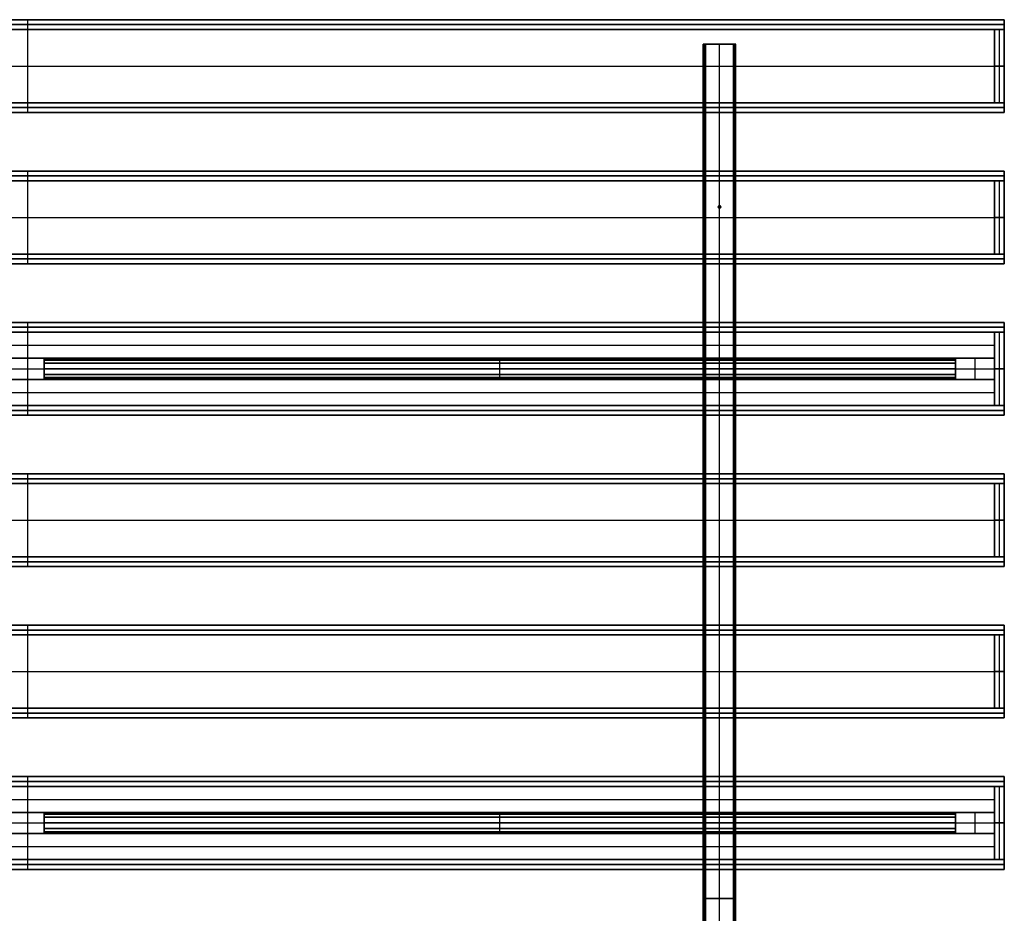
# Model space of a CAD drawing. Header units: millimetres. Extents: x -1200 to 1200, y -1080 to 1080.
# Tile 4 of 4: x -10 to 1200, y -18 to 1080. Entities that reach past the tile are written whole.
import ezdxf

# ---------------------------------------------------------------- set-up
doc = ezdxf.new("R2010")
doc.units = ezdxf.units.MM
doc.layers.add('Default', color=7, linetype='Continuous', true_color=0x000000)

msp = doc.modelspace()

# ---------------------------------------------------------------- linework, layer by layer
at = {"layer": 'Default', "color": 159, "true_color": 0x303b47}
for p, q in [((-1200, 1080, 180), (1200, 1080, 180)), ((0, 1068, 240), (0, 1080, 240)), ((0, 1068, 120), (0, 1080, 120)), ((0, 1080, 240), (0, 1080, 120)), ((1200, 1068, 180), (1200, 1080, 180)), ((-1200, 1074, 240), (1200, 1074, 240)), ((1200, 1074, 120), (-1200, 1074, 120)), ((-1200, 1068, 126), (1200, 1068, 126)), ((-1200, 1068, 180), (1200, 1068, 180)), ((0, 1068, 120), (0, 1068, 132)), ((0, 978, 120), (0, 1068, 120)), ((0, 978, 132), (0, 1068, 132)), ((0, 1068, 240), (0, 1068, 120)), ((1188, 1068, 180), (1200, 1068, 180)), ((1188, 978, 180), (1188, 1068, 180)), ((1194, 978, 132), (1194, 1068, 132)), ((1194, 1068, 132), (1194, 1068, 228)), ((1194, 978, 228), (1194, 1068, 228)), ((1200, 1074, 120), (1200, 1074, 240)), ((1200, 978, 126), (1200, 1068, 126)), ((1200, 978, 180), (1200, 1068, 180)), ((-1200, 1023, 120), (1200, 1023, 120)), ((-1200, 1023, 132), (1200, 1023, 132)), ((1200, 1023, 132), (1188, 1023, 132)), ((1188, 1023, 228), (1200, 1023, 228)), ((1188, 1023, 132), (1188, 1023, 228)), ((1200, 1023, 120), (1200, 1023, 132)), ((1200, 1023, 132), (1200, 1023, 228)), ((-1200, 978, 126), (1200, 978, 126)), ((-1200, 978, 180), (1200, 978, 180)), ((-1200, 972, 240), (1200, 972, 240)), ((1200, 972, 120), (-1200, 972, 120)), ((0, 978, 132), (0, 978, 120)), ((0, 966, 240), (0, 978, 240)), ((0, 966, 120), (0, 978, 120)), ((0, 978, 240), (0, 978, 120)), ((1188, 978, 180), (1200, 978, 180)), ((1194, 978, 228), (1194, 978, 132)), ((1200, 966, 180), (1200, 978, 180)), ((1200, 972, 120), (1200, 972, 240)), ((-1200, 966, 180), (1200, 966, 180)), ((0, 966, 240), (0, 966, 120)), ((-1200, 522, 180), (1200, 522, 180)), ((0, 510, 240), (0, 522, 240)), ((0, 510, 120), (0, 522, 120)), ((0, 522, 240), (0, 522, 120)), ((1200, 510, 180), (1200, 522, 180)), ((-1200, 516, 240), (1200, 516, 240)), ((1200, 516, 120), (-1200, 516, 120)), ((-1200, 510, 126), (1200, 510, 126)), ((-1200, 510, 180), (1200, 510, 180)), ((0, 510, 120), (0, 510, 132)), ((0, 420, 120), (0, 510, 120)), ((0, 420, 132), (0, 510, 132)), ((0, 510, 240), (0, 510, 120)), ((1188, 510, 180), (1200, 510, 180)), ((1188, 420, 180), (1188, 510, 180)), ((1194, 420, 132), (1194, 510, 132)), ((1194, 510, 132), (1194, 510, 228)), ((1194, 420, 228), (1194, 510, 228)), ((1200, 516, 120), (1200, 516, 240)), ((1200, 420, 126), (1200, 510, 126)), ((1200, 420, 180), (1200, 510, 180)), ((-1200, 465, 120), (1200, 465, 120)), ((-1200, 465, 132), (1200, 465, 132)), ((1200, 465, 132), (1188, 465, 132)), ((1188, 465, 228), (1200, 465, 228)), ((1188, 465, 132), (1188, 465, 228)), ((1200, 465, 120), (1200, 465, 132)), ((1200, 465, 132), (1200, 465, 228)), ((-1200, 420, 126), (1200, 420, 126)), ((-1200, 420, 180), (1200, 420, 180)), ((-1200, 414, 240), (1200, 414, 240)), ((1200, 414, 120), (-1200, 414, 120)), ((0, 420, 132), (0, 420, 120)), ((0, 408, 240), (0, 420, 240)), ((0, 408, 120), (0, 420, 120)), ((0, 420, 240), (0, 420, 120)), ((1188, 420, 180), (1200, 420, 180)), ((1194, 420, 228), (1194, 420, 132)), ((1200, 408, 180), (1200, 420, 180)), ((1200, 414, 120), (1200, 414, 240)), ((-1200, 408, 180), (1200, 408, 180)), ((0, 408, 240), (0, 408, 120))]:
    msp.add_line(p, q, dxfattribs=at)
at = {"layer": 'Default', "color": 159, "true_color": 0x293442}
for p, q in [((-1200, 1068, 234), (1200, 1068, 234)), ((0, 1068, 228), (0, 1068, 240)), ((0, 978, 228), (0, 1068, 228)), ((0, 978, 240), (0, 1068, 240)), ((1200, 978, 234), (1200, 1068, 234)), ((-1200, 1023, 228), (1200, 1023, 228)), ((-1200, 1023, 240), (1200, 1023, 240)), ((1200, 1023, 228), (1200, 1023, 240)), ((-1200, 978, 234), (1200, 978, 234)), ((0, 978, 240), (0, 978, 228)), ((-1200, 882, 234), (1200, 882, 234)), ((0, 882, 228), (0, 882, 240)), ((0, 792, 228), (0, 882, 228)), ((0, 792, 240), (0, 882, 240)), ((1200, 792, 234), (1200, 882, 234)), ((-1200, 837, 228), (1200, 837, 228)), ((-1200, 837, 240), (1200, 837, 240)), ((1200, 837, 228), (1200, 837, 240)), ((-1200, 792, 234), (1200, 792, 234)), ((0, 792, 240), (0, 792, 228)), ((-1200, 696, 234), (1200, 696, 234)), ((0, 696, 228), (0, 696, 240)), ((0, 606, 228), (0, 696, 228)), ((0, 606, 240), (0, 696, 240)), ((1200, 606, 234), (1200, 696, 234)), ((-1200, 651, 228), (1200, 651, 228)), ((-1200, 651, 240), (1200, 651, 240)), ((1200, 651, 228), (1200, 651, 240)), ((-1200, 606, 234), (1200, 606, 234)), ((0, 606, 240), (0, 606, 228)), ((-1200, 510, 234), (1200, 510, 234)), ((0, 510, 228), (0, 510, 240)), ((0, 420, 228), (0, 510, 228)), ((0, 420, 240), (0, 510, 240)), ((1200, 420, 234), (1200, 510, 234)), ((-1200, 465, 228), (1200, 465, 228)), ((-1200, 465, 240), (1200, 465, 240)), ((1200, 465, 228), (1200, 465, 240)), ((-1200, 420, 234), (1200, 420, 234)), ((0, 420, 240), (0, 420, 228)), ((-1200, 324, 234), (1200, 324, 234)), ((0, 324, 228), (0, 324, 240)), ((0, 234, 228), (0, 324, 228)), ((0, 234, 240), (0, 324, 240)), ((1200, 234, 234), (1200, 324, 234)), ((-1200, 279, 228), (1200, 279, 228)), ((-1200, 279, 240), (1200, 279, 240)), ((1200, 279, 228), (1200, 279, 240)), ((-1200, 234, 234), (1200, 234, 234)), ((0, 234, 240), (0, 234, 228)), ((-1200, 138, 234), (1200, 138, 234)), ((0, 138, 228), (0, 138, 240)), ((0, 48, 228), (0, 138, 228)), ((0, 48, 240), (0, 138, 240)), ((1200, 48, 234), (1200, 138, 234)), ((-1200, 93, 228), (1200, 93, 228)), ((-1200, 93, 240), (1200, 93, 240)), ((1200, 93, 228), (1200, 93, 240)), ((-1200, 48, 234), (1200, 48, 234)), ((0, 48, 240), (0, 48, 228))]:
    msp.add_line(p, q, dxfattribs=at)
at = {"layer": 'Default', "color": 250, "true_color": 0x222933}
for p, q in [((830, 1050, 255), (830, -1050, 255)), ((830, 1050, 255), (833, 1050, 255)), ((831.5, -1050, 240), (831.5, 1050, 240)), ((833, -1050, 253.5), (833, 1050, 253.5)), ((850, -1050, 267), (850, 1050, 267)), ((850, -1050, 270), (850, 1050, 270)), ((850, 1050, 267), (850, 1050, 270)), ((867, 1050, 253.5), (867, -1050, 253.5)), ((867, 1050, 255), (870, 1050, 255)), ((868.5, -1050, 240), (868.5, 1050, 240)), ((870, -1050, 255), (870, 1050, 255)), ((833, 0, 240), (830, 0, 240)), ((830, 0, 240), (830, 0, 270)), ((830, 0, 270), (870, 0, 270)), ((867, 0, 267), (833, 0, 267)), ((833, 0, 240), (833, 0, 267)), ((867, 0, 240), (867, 0, 267)), ((870, 0, 240), (867, 0, 240)), ((870, 0, 240), (870, 0, 270))]:
    msp.add_line(p, q, dxfattribs=at)
at = {"layer": 'Default', "color": 251, "true_color": 0x535b60}
for p, q in [((-1200, 894, 150), (1200, 894, 150)), ((-1200, 888, 240), (1200, 888, 240)), ((1200, 888, 60), (-1200, 888, 60)), ((0, 882, 240), (0, 894, 240)), ((0, 882, 60), (0, 894, 60)), ((0, 894, 240), (0, 894, 60)), ((1200, 882, 150), (1200, 894, 150)), ((1200, 888, 60), (1200, 888, 240)), ((-1200, 882, 66), (1200, 882, 66)), ((-1200, 882, 150), (1200, 882, 150)), ((0, 882, 60), (0, 882, 72)), ((0, 792, 60), (0, 882, 60)), ((0, 792, 72), (0, 882, 72)), ((0, 882, 240), (0, 882, 60)), ((1188, 882, 150), (1200, 882, 150)), ((1188, 792, 150), (1188, 882, 150)), ((1194, 792, 72), (1194, 882, 72)), ((1194, 882, 72), (1194, 882, 228)), ((1194, 792, 228), (1194, 882, 228)), ((1200, 792, 66), (1200, 882, 66)), ((1200, 792, 150), (1200, 882, 150)), ((-1200, 837, 60), (1200, 837, 60)), ((-1200, 837, 72), (1200, 837, 72)), ((1200, 837, 72), (1188, 837, 72)), ((1188, 837, 228), (1200, 837, 228)), ((1188, 837, 72), (1188, 837, 228)), ((1200, 837, 60), (1200, 837, 72)), ((1200, 837, 72), (1200, 837, 228)), ((-1200, 792, 66), (1200, 792, 66)), ((-1200, 792, 150), (1200, 792, 150)), ((0, 792, 72), (0, 792, 60)), ((0, 780, 240), (0, 792, 240)), ((0, 780, 60), (0, 792, 60)), ((0, 792, 240), (0, 792, 60)), ((1188, 792, 150), (1200, 792, 150)), ((1194, 792, 228), (1194, 792, 72)), ((1200, 780, 150), (1200, 792, 150)), ((-1200, 786, 240), (1200, 786, 240)), ((1200, 786, 60), (-1200, 786, 60)), ((-1200, 780, 150), (1200, 780, 150)), ((0, 780, 240), (0, 780, 60)), ((1200, 786, 60), (1200, 786, 240)), ((-1200, 336, 150), (1200, 336, 150)), ((-1200, 330, 240), (1200, 330, 240)), ((1200, 330, 60), (-1200, 330, 60)), ((0, 324, 240), (0, 336, 240)), ((0, 324, 60), (0, 336, 60)), ((0, 336, 240), (0, 336, 60)), ((1200, 324, 150), (1200, 336, 150)), ((1200, 330, 60), (1200, 330, 240)), ((-1200, 324, 66), (1200, 324, 66)), ((-1200, 324, 150), (1200, 324, 150)), ((0, 324, 60), (0, 324, 72)), ((0, 234, 60), (0, 324, 60)), ((0, 234, 72), (0, 324, 72)), ((0, 324, 240), (0, 324, 60)), ((1188, 324, 150), (1200, 324, 150)), ((1188, 234, 150), (1188, 324, 150)), ((1194, 234, 72), (1194, 324, 72)), ((1194, 324, 72), (1194, 324, 228)), ((1194, 234, 228), (1194, 324, 228)), ((1200, 234, 66), (1200, 324, 66)), ((1200, 234, 150), (1200, 324, 150)), ((-1200, 279, 60), (1200, 279, 60)), ((-1200, 279, 72), (1200, 279, 72)), ((1200, 279, 72), (1188, 279, 72)), ((1188, 279, 228), (1200, 279, 228)), ((1188, 279, 72), (1188, 279, 228)), ((1200, 279, 60), (1200, 279, 72)), ((1200, 279, 72), (1200, 279, 228)), ((-1200, 234, 66), (1200, 234, 66)), ((-1200, 234, 150), (1200, 234, 150)), ((0, 234, 72), (0, 234, 60)), ((0, 222, 240), (0, 234, 240)), ((0, 222, 60), (0, 234, 60)), ((0, 234, 240), (0, 234, 60)), ((1188, 234, 150), (1200, 234, 150)), ((1194, 234, 228), (1194, 234, 72)), ((1200, 222, 150), (1200, 234, 150)), ((-1200, 228, 240), (1200, 228, 240)), ((1200, 228, 60), (-1200, 228, 60)), ((-1200, 222, 150), (1200, 222, 150)), ((0, 222, 240), (0, 222, 60)), ((1200, 228, 60), (1200, 228, 240))]:
    msp.add_line(p, q, dxfattribs=at)
at = {"layer": 'Default', "color": 253, "true_color": 0x929aa2}
for p, q in [((848.5, 850, 270), (848.5, 850, 570)), ((848.5, 850, 270), (851.5, 850, 270)), ((848.5, 850, 570), (851.5, 850, 570)), ((850, 851.5, 270), (850, 851.5, 570)), ((850, 848.5, 270), (850, 851.5, 270)), ((850, 848.5, 570), (850, 851.5, 570)), ((850, 848.5, 270), (850, 848.5, 570)), ((851.5, 850, 270), (851.5, 850, 570))]:
    msp.add_line(p, q, dxfattribs=at)
at = {"layer": 'Default', "color": 169, "true_color": 0x202e45}
for p, q in [((-1200, 708, 120), (1200, 708, 120)), ((-1200, 702, 240), (1200, 702, 240)), ((1200, 702), (-1200, 702)), ((0, 696, 240), (0, 708, 240)), ((0, 696), (0, 708)), ((0, 708, 240), (0, 708)), ((1200, 696, 120), (1200, 708, 120)), ((1200, 702), (1200, 702, 240)), ((-1200, 696, 120), (1200, 696, 120)), ((-1188, 696, 6), (1188, 696, 6)), ((0, 696), (0, 696, 12)), ((0, 664), (0, 696)), ((0, 664, 12), (0, 696, 12)), ((0, 696, 240), (0, 696)), ((1188, 664, 6), (1188, 696, 6)), ((1188, 696, 114), (1200, 696, 114)), ((1188, 606, 114), (1188, 696, 114)), ((1194, 606), (1194, 696)), ((1194, 696), (1194, 696, 228)), ((1194, 606, 228), (1194, 696, 228)), ((1200, 606, 114), (1200, 696, 114)), ((-1188, 680), (1188, 680)), ((-1188, 680, 12), (1188, 680, 12)), ((1188, 680), (1188, 680, 12)), ((-1188, 664, 6), (1188, 664, 6)), ((-20, 664, 6), (20, 664, 6)), ((0, 664), (0, 664, 12)), ((0, 638), (0, 664)), ((0, 638, 12), (0, 664, 12)), ((0, 664, 12), (0, 664)), ((20, 638, 6), (20, 664, 6)), ((1140, 664, 6), (1188, 664, 6)), ((1140, 664, 6), (1140, 638, 6)), ((1164, 664), (1164, 664, 12)), ((1164, 638), (1164, 664)), ((1164, 638, 12), (1164, 664, 12)), ((1188, 638, 6), (1188, 664, 6)), ((-20, 651), (20, 651)), ((-20, 651, 12), (20, 651, 12)), ((20, 651), (20, 651, 12)), ((1140, 651), (1140, 651, 12)), ((1140, 651), (1188, 651)), ((1140, 651, 12), (1188, 651, 12)), ((1188, 651), (1188, 651, 12)), ((1200, 651), (1188, 651)), ((1188, 651, 228), (1200, 651, 228)), ((1188, 651), (1188, 651, 228)), ((1200, 651), (1200, 651, 228)), ((-1188, 638, 6), (1188, 638, 6)), ((-20, 638, 6), (20, 638, 6)), ((0, 638, 12), (0, 638)), ((0, 638), (0, 638, 12)), ((0, 606), (0, 638)), ((0, 606, 12), (0, 638, 12)), ((1140, 638, 6), (1188, 638, 6)), ((1164, 638, 12), (1164, 638)), ((1188, 606, 6), (1188, 638, 6)), ((-1188, 622), (1188, 622)), ((-1188, 622, 12), (1188, 622, 12)), ((1188, 622), (1188, 622, 12)), ((-1200, 606, 120), (1200, 606, 120)), ((-1188, 606, 6), (1188, 606, 6)), ((0, 606, 12), (0, 606)), ((0, 594, 240), (0, 606, 240)), ((0, 594), (0, 606)), ((0, 606, 240), (0, 606)), ((1188, 606, 114), (1200, 606, 114)), ((1194, 606, 228), (1194, 606)), ((1200, 594, 120), (1200, 606, 120)), ((-1200, 600, 240), (1200, 600, 240)), ((1200, 600), (-1200, 600)), ((-1200, 594, 120), (1200, 594, 120)), ((0, 594, 240), (0, 594)), ((1200, 600), (1200, 600, 240)), ((-1200, 150, 120), (1200, 150, 120)), ((0, 138, 240), (0, 150, 240)), ((0, 138), (0, 150)), ((0, 150, 240), (0, 150)), ((1200, 138, 120), (1200, 150, 120)), ((-1200, 144, 240), (1200, 144, 240)), ((1200, 144), (-1200, 144)), ((-1200, 138, 120), (1200, 138, 120)), ((-1188, 138, 6), (1188, 138, 6)), ((0, 138), (0, 138, 12)), ((0, 106), (0, 138)), ((0, 106, 12), (0, 138, 12)), ((0, 138, 240), (0, 138)), ((1188, 106, 6), (1188, 138, 6)), ((1188, 138, 114), (1200, 138, 114)), ((1188, 48, 114), (1188, 138, 114)), ((1194, 48), (1194, 138)), ((1194, 138), (1194, 138, 228)), ((1194, 48, 228), (1194, 138, 228)), ((1200, 144), (1200, 144, 240)), ((1200, 48, 114), (1200, 138, 114)), ((-1188, 122), (1188, 122)), ((-1188, 122, 12), (1188, 122, 12)), ((1188, 122), (1188, 122, 12)), ((-1188, 106, 6), (1188, 106, 6)), ((-20, 106, 6), (20, 106, 6)), ((0, 106), (0, 106, 12)), ((0, 80), (0, 106)), ((0, 80, 12), (0, 106, 12)), ((0, 106, 12), (0, 106)), ((20, 80, 6), (20, 106, 6)), ((1140, 106, 6), (1188, 106, 6)), ((1140, 106, 6), (1140, 80, 6)), ((1164, 106), (1164, 106, 12)), ((1164, 80), (1164, 106)), ((1164, 80, 12), (1164, 106, 12)), ((1188, 80, 6), (1188, 106, 6)), ((-20, 93), (20, 93)), ((-20, 93, 12), (20, 93, 12)), ((20, 93), (20, 93, 12)), ((1140, 93), (1140, 93, 12)), ((1140, 93), (1188, 93)), ((1140, 93, 12), (1188, 93, 12)), ((1188, 93), (1188, 93, 12)), ((1200, 93), (1188, 93)), ((1188, 93, 228), (1200, 93, 228)), ((1188, 93), (1188, 93, 228)), ((1200, 93), (1200, 93, 228)), ((-1188, 80, 6), (1188, 80, 6)), ((-20, 80, 6), (20, 80, 6)), ((0, 80, 12), (0, 80)), ((0, 80), (0, 80, 12)), ((0, 48), (0, 80)), ((0, 48, 12), (0, 80, 12)), ((1140, 80, 6), (1188, 80, 6)), ((1164, 80, 12), (1164, 80)), ((1188, 48, 6), (1188, 80, 6)), ((-1188, 64), (1188, 64)), ((-1188, 64, 12), (1188, 64, 12)), ((1188, 64), (1188, 64, 12)), ((-1200, 48, 120), (1200, 48, 120)), ((-1200, 42, 240), (1200, 42, 240)), ((1200, 42), (-1200, 42)), ((-1188, 48, 6), (1188, 48, 6)), ((0, 48, 12), (0, 48)), ((0, 36, 240), (0, 48, 240)), ((0, 36), (0, 48)), ((0, 48, 240), (0, 48)), ((1188, 48, 114), (1200, 48, 114)), ((1194, 48, 228), (1194, 48)), ((1200, 36, 120), (1200, 48, 120)), ((1200, 42), (1200, 42, 240)), ((-1200, 36, 120), (1200, 36, 120)), ((0, 36, 240), (0, 36))]:
    msp.add_line(p, q, dxfattribs=at)
at = {"layer": 'Default', "color": 250, "true_color": 0x181e26}
for p, q in [((20, 664, 11), (1140, 664, 11)), ((20, 662, 11), (20, 664, 11)), ((1140, 663), (20, 663)), ((20, 662, 10), (1140, 662, 10)), ((580, 662), (580, 664)), ((580, 664), (580, 664, 22)), ((580, 638, 22), (580, 664, 22)), ((580, 640, 20), (580, 662, 20)), ((580, 662, 20), (580, 662)), ((1140, 662, 11), (1140, 664, 11)), ((1140, 651, 20), (20, 651, 20)), ((20, 651, 22), (1140, 651, 22)), ((20, 651, 20), (20, 651, 22)), ((1140, 651, 20), (1140, 651, 22)), ((20, 640, 10), (1140, 640, 10)), ((20, 638, 11), (20, 640, 11)), ((1140, 639), (20, 639)), ((20, 638, 11), (1140, 638, 11)), ((580, 640), (580, 640, 20)), ((580, 638), (580, 640)), ((580, 638, 22), (580, 638)), ((1140, 638, 11), (1140, 640, 11)), ((20, 106, 11), (1140, 106, 11)), ((20, 104, 11), (20, 106, 11)), ((1140, 105), (20, 105)), ((20, 104, 10), (1140, 104, 10)), ((580, 104), (580, 106)), ((580, 106), (580, 106, 22)), ((580, 80, 22), (580, 106, 22)), ((580, 82, 20), (580, 104, 20)), ((580, 104, 20), (580, 104)), ((1140, 104, 11), (1140, 106, 11)), ((1140, 93, 20), (20, 93, 20)), ((20, 93, 22), (1140, 93, 22)), ((20, 93, 20), (20, 93, 22)), ((1140, 93, 20), (1140, 93, 22)), ((20, 82, 10), (1140, 82, 10)), ((20, 80, 11), (20, 82, 11)), ((1140, 81), (20, 81)), ((20, 80, 11), (1140, 80, 11)), ((580, 82), (580, 82, 20)), ((580, 80), (580, 82)), ((580, 80, 22), (580, 80)), ((1140, 80, 11), (1140, 82, 11))]:
    msp.add_line(p, q, dxfattribs=at)
at = {"layer": 'Default', "color": 254, "true_color": 0xfff1cd}
for p, q in [((20, 661.7, 2.5), (1140, 661.7, 2.5)), ((20, 661.7, 2.5), (20, 640.3, 2.5)), ((580, 661.7, 1), (580, 661.7, 4)), ((580, 640.3, 1), (580, 661.7, 1)), ((580, 640.3, 4), (580, 661.7, 4)), ((1140, 640.3, 2.5), (1140, 661.7, 2.5)), ((20, 651, 1), (20, 651, 4)), ((20, 651, 1), (1140, 651, 1)), ((20, 651, 4), (1140, 651, 4)), ((1140, 651, 1), (1140, 651, 4)), ((20, 640.3, 2.5), (1140, 640.3, 2.5)), ((580, 640.3, 4), (580, 640.3, 1)), ((20, 103.7, 2.5), (1140, 103.7, 2.5)), ((20, 103.7, 2.5), (20, 82.3, 2.5)), ((580, 103.7, 1), (580, 103.7, 4)), ((580, 82.3, 1), (580, 103.7, 1)), ((580, 82.3, 4), (580, 103.7, 4)), ((1140, 82.3, 2.5), (1140, 103.7, 2.5)), ((20, 93, 1), (20, 93, 4)), ((20, 93, 1), (1140, 93, 1)), ((20, 93, 4), (1140, 93, 4)), ((1140, 93, 1), (1140, 93, 4)), ((20, 82.3, 2.5), (1140, 82.3, 2.5)), ((580, 82.3, 4), (580, 82.3, 1))]:
    msp.add_line(p, q, dxfattribs=at)
at = {"layer": 'Default', "color": 9, "true_color": 0xd9cfac}
for p, q in [((20, 658, 19.5), (1140, 658, 19.5)), ((20, 658, 19.5), (20, 644, 19.5)), ((580, 658, 19), (580, 658, 20)), ((580, 644, 19), (580, 658, 19)), ((580, 644, 20), (580, 658, 20)), ((1140, 644, 19.5), (1140, 658, 19.5)), ((20, 651, 19), (20, 651, 20)), ((20, 651, 19), (1140, 651, 19)), ((20, 651, 20), (1140, 651, 20)), ((20, 644, 19.5), (1140, 644, 19.5)), ((580, 644, 20), (580, 644, 19)), ((1140, 651, 19), (1140, 651, 20)), ((20, 100, 19.5), (1140, 100, 19.5)), ((20, 100, 19.5), (20, 86, 19.5)), ((580, 100, 19), (580, 100, 20)), ((580, 86, 19), (580, 100, 19)), ((580, 86, 20), (580, 100, 20)), ((1140, 86, 19.5), (1140, 100, 19.5)), ((20, 93, 19), (20, 93, 20)), ((20, 93, 19), (1140, 93, 19)), ((20, 93, 20), (1140, 93, 20)), ((20, 86, 19.5), (1140, 86, 19.5)), ((580, 86, 20), (580, 86, 19)), ((1140, 93, 19), (1140, 93, 20))]:
    msp.add_line(p, q, dxfattribs=at)
at = {"layer": 'Default', "color": 253, "true_color": 0x929aa2}
for centre in [(850, 850, 270), (850, 850, 420)]:
    msp.add_circle(centre, 1.5, dxfattribs=at)
at = {"layer": 'Default', "color": 253, "true_color": 0x929aa2, "extrusion": (0, 0, -1)}
msp.add_circle((-850, 850, -570), 1.5, dxfattribs=at)
at = {"layer": 'Default', "color": 159, "true_color": 0x303b47}
for points in [[(1200, 1080, 240), (0, 1080, 240), (-1200, 1080, 240)], [(-1200, 1080, 120), (0, 1080, 120), (1200, 1080, 120)], [(1200, 1080, 120), (1200, 1080, 180), (1200, 1080, 240)], [(1200, 1080, 240), (1200, 1074, 240), (1200, 1068, 240)], [(1200, 1068, 120), (1200, 1074, 120), (1200, 1080, 120)], [(1200, 1068, 120), (0, 1068, 120), (-1200, 1068, 120)], [(-1200, 1068, 132), (0, 1068, 132), (1200, 1068, 132)], [(-1200, 1068, 240), (0, 1068, 240), (1200, 1068, 240)], [(1200, 1068, 120), (0, 1068, 120), (-1200, 1068, 120)], [(1188, 978, 132), (1188, 1023, 132), (1188, 1068, 132)], [(1188, 1068, 132), (1194, 1068, 132), (1200, 1068, 132)], [(1188, 1068, 132), (1188, 1068, 180), (1188, 1068, 228)], [(1188, 1068, 228), (1194, 1068, 228), (1200, 1068, 228)], [(1188, 1068, 228), (1188, 1023, 228), (1188, 978, 228)], [(1200, 978, 120), (1200, 1023, 120), (1200, 1068, 120)], [(1200, 1068, 120), (1200, 1068, 126), (1200, 1068, 132)], [(1200, 1068, 132), (1200, 1023, 132), (1200, 978, 132)], [(1200, 1068, 132), (1200, 1023, 132), (1200, 978, 132)], [(1200, 1068, 228), (1200, 1068, 180), (1200, 1068, 132)], [(1200, 978, 228), (1200, 1023, 228), (1200, 1068, 228)], [(1200, 1068, 240), (1200, 1068, 180), (1200, 1068, 120)], [(-1200, 978, 120), (0, 978, 120), (1200, 978, 120)], [(1200, 978, 132), (0, 978, 132), (-1200, 978, 132)], [(1200, 978, 240), (0, 978, 240), (-1200, 978, 240)], [(-1200, 978, 120), (0, 978, 120), (1200, 978, 120)], [(1200, 978, 132), (1194, 978, 132), (1188, 978, 132)], [(1188, 978, 228), (1194, 978, 228), (1200, 978, 228)], [(1188, 978, 228), (1188, 978, 180), (1188, 978, 132)], [(1200, 978, 132), (1200, 978, 126), (1200, 978, 120)], [(1200, 978, 132), (1200, 978, 180), (1200, 978, 228)], [(1200, 978, 120), (1200, 978, 180), (1200, 978, 240)], [(1200, 978, 240), (1200, 972, 240), (1200, 966, 240)], [(1200, 966, 120), (1200, 972, 120), (1200, 978, 120)], [(-1200, 966, 240), (0, 966, 240), (1200, 966, 240)], [(1200, 966, 120), (0, 966, 120), (-1200, 966, 120)], [(1200, 966, 240), (1200, 966, 180), (1200, 966, 120)], [(1200, 522, 240), (0, 522, 240), (-1200, 522, 240)], [(-1200, 522, 120), (0, 522, 120), (1200, 522, 120)], [(1200, 522, 120), (1200, 522, 180), (1200, 522, 240)], [(1200, 522, 240), (1200, 516, 240), (1200, 510, 240)], [(1200, 510, 120), (1200, 516, 120), (1200, 522, 120)], [(1200, 510, 120), (0, 510, 120), (-1200, 510, 120)], [(-1200, 510, 132), (0, 510, 132), (1200, 510, 132)], [(-1200, 510, 240), (0, 510, 240), (1200, 510, 240)], [(1200, 510, 120), (0, 510, 120), (-1200, 510, 120)], [(1188, 420, 132), (1188, 465, 132), (1188, 510, 132)], [(1188, 510, 132), (1194, 510, 132), (1200, 510, 132)], [(1188, 510, 132), (1188, 510, 180), (1188, 510, 228)], [(1188, 510, 228), (1194, 510, 228), (1200, 510, 228)], [(1188, 510, 228), (1188, 465, 228), (1188, 420, 228)], [(1200, 420, 120), (1200, 465, 120), (1200, 510, 120)], [(1200, 510, 120), (1200, 510, 126), (1200, 510, 132)], [(1200, 510, 132), (1200, 465, 132), (1200, 420, 132)], [(1200, 510, 132), (1200, 465, 132), (1200, 420, 132)], [(1200, 510, 228), (1200, 510, 180), (1200, 510, 132)], [(1200, 420, 228), (1200, 465, 228), (1200, 510, 228)], [(1200, 510, 240), (1200, 510, 180), (1200, 510, 120)], [(-1200, 420, 120), (0, 420, 120), (1200, 420, 120)], [(1200, 420, 132), (0, 420, 132), (-1200, 420, 132)], [(1200, 420, 240), (0, 420, 240), (-1200, 420, 240)], [(-1200, 420, 120), (0, 420, 120), (1200, 420, 120)], [(1200, 420, 132), (1194, 420, 132), (1188, 420, 132)], [(1188, 420, 228), (1194, 420, 228), (1200, 420, 228)], [(1188, 420, 228), (1188, 420, 180), (1188, 420, 132)], [(1200, 420, 132), (1200, 420, 126), (1200, 420, 120)], [(1200, 420, 132), (1200, 420, 180), (1200, 420, 228)], [(1200, 420, 120), (1200, 420, 180), (1200, 420, 240)], [(1200, 420, 240), (1200, 414, 240), (1200, 408, 240)], [(1200, 408, 120), (1200, 414, 120), (1200, 420, 120)], [(-1200, 408, 240), (0, 408, 240), (1200, 408, 240)], [(1200, 408, 120), (0, 408, 120), (-1200, 408, 120)], [(1200, 408, 240), (1200, 408, 180), (1200, 408, 120)]]:
    msp.add_open_spline(points, degree=2, dxfattribs=at)
at = {"layer": 'Default', "color": 159, "true_color": 0x293442}
for points in [[(1200, 1068, 228), (0, 1068, 228), (-1200, 1068, 228)], [(-1200, 1068, 240), (0, 1068, 240), (1200, 1068, 240)], [(1200, 978, 228), (1200, 1023, 228), (1200, 1068, 228)], [(1200, 1068, 228), (1200, 1068, 234), (1200, 1068, 240)], [(1200, 1068, 240), (1200, 1023, 240), (1200, 978, 240)], [(-1200, 978, 228), (0, 978, 228), (1200, 978, 228)], [(1200, 978, 240), (0, 978, 240), (-1200, 978, 240)], [(1200, 978, 240), (1200, 978, 234), (1200, 978, 228)], [(1200, 882, 228), (0, 882, 228), (-1200, 882, 228)], [(-1200, 882, 240), (0, 882, 240), (1200, 882, 240)], [(1200, 792, 228), (1200, 837, 228), (1200, 882, 228)], [(1200, 882, 228), (1200, 882, 234), (1200, 882, 240)], [(1200, 882, 240), (1200, 837, 240), (1200, 792, 240)], [(-1200, 792, 228), (0, 792, 228), (1200, 792, 228)], [(1200, 792, 240), (0, 792, 240), (-1200, 792, 240)], [(1200, 792, 240), (1200, 792, 234), (1200, 792, 228)], [(1200, 696, 228), (0, 696, 228), (-1200, 696, 228)], [(-1200, 696, 240), (0, 696, 240), (1200, 696, 240)], [(1200, 606, 228), (1200, 651, 228), (1200, 696, 228)], [(1200, 696, 228), (1200, 696, 234), (1200, 696, 240)], [(1200, 696, 240), (1200, 651, 240), (1200, 606, 240)], [(-1200, 606, 228), (0, 606, 228), (1200, 606, 228)], [(1200, 606, 240), (0, 606, 240), (-1200, 606, 240)], [(1200, 606, 240), (1200, 606, 234), (1200, 606, 228)], [(1200, 510, 228), (0, 510, 228), (-1200, 510, 228)], [(-1200, 510, 240), (0, 510, 240), (1200, 510, 240)], [(1200, 420, 228), (1200, 465, 228), (1200, 510, 228)], [(1200, 510, 228), (1200, 510, 234), (1200, 510, 240)], [(1200, 510, 240), (1200, 465, 240), (1200, 420, 240)], [(-1200, 420, 228), (0, 420, 228), (1200, 420, 228)], [(1200, 420, 240), (0, 420, 240), (-1200, 420, 240)], [(1200, 420, 240), (1200, 420, 234), (1200, 420, 228)], [(1200, 324, 228), (0, 324, 228), (-1200, 324, 228)], [(-1200, 324, 240), (0, 324, 240), (1200, 324, 240)], [(1200, 234, 228), (1200, 279, 228), (1200, 324, 228)], [(1200, 324, 228), (1200, 324, 234), (1200, 324, 240)], [(1200, 324, 240), (1200, 279, 240), (1200, 234, 240)], [(-1200, 234, 228), (0, 234, 228), (1200, 234, 228)], [(1200, 234, 240), (0, 234, 240), (-1200, 234, 240)], [(1200, 234, 240), (1200, 234, 234), (1200, 234, 228)], [(1200, 138, 228), (0, 138, 228), (-1200, 138, 228)], [(-1200, 138, 240), (0, 138, 240), (1200, 138, 240)], [(1200, 48, 228), (1200, 93, 228), (1200, 138, 228)], [(1200, 138, 228), (1200, 138, 234), (1200, 138, 240)], [(1200, 138, 240), (1200, 93, 240), (1200, 48, 240)], [(-1200, 48, 228), (0, 48, 228), (1200, 48, 228)], [(1200, 48, 240), (0, 48, 240), (-1200, 48, 240)], [(1200, 48, 240), (1200, 48, 234), (1200, 48, 228)]]:
    msp.add_open_spline(points, degree=2, dxfattribs=at)
at = {"layer": 'Default', "color": 250, "true_color": 0x222933}
for points in [[(830, -1050, 240), (830, 0, 240), (830, 1050, 240)], [(830, 1050, 240), (831.5, 1050, 240), (833, 1050, 240)], [(830, -1050, 270), (830, 0, 270), (830, 1050, 270)], [(830, 1050, 270), (830, 1050, 255), (830, 1050, 240)], [(870, 1050, 270), (850, 1050, 270), (830, 1050, 270)], [(833, -1050, 267), (833, 0, 267), (833, 1050, 267)], [(833, 1050, 267), (850, 1050, 267), (867, 1050, 267)], [(833, -1050, 240), (833, 0, 240), (833, 1050, 240)], [(833, 1050, 240), (833, 1050, 253.5), (833, 1050, 267)], [(867, -1050, 267), (867, 0, 267), (867, 1050, 267)], [(867, 1050, 267), (867, 1050, 253.5), (867, 1050, 240)], [(867, 1050, 240), (867, 0, 240), (867, -1050, 240)], [(867, 1050, 240), (868.5, 1050, 240), (870, 1050, 240)], [(870, -1050, 270), (870, 0, 270), (870, 1050, 270)], [(870, -1050, 240), (870, 0, 240), (870, 1050, 240)], [(870, 1050, 240), (870, 1050, 255), (870, 1050, 270)]]:
    msp.add_open_spline(points, degree=2, dxfattribs=at)
at = {"layer": 'Default', "color": 251, "true_color": 0x535b60}
for points in [[(1200, 894, 240), (0, 894, 240), (-1200, 894, 240)], [(-1200, 894, 60), (0, 894, 60), (1200, 894, 60)], [(1200, 894, 60), (1200, 894, 150), (1200, 894, 240)], [(1200, 894, 240), (1200, 888, 240), (1200, 882, 240)], [(1200, 882, 60), (1200, 888, 60), (1200, 894, 60)], [(1200, 882, 60), (0, 882, 60), (-1200, 882, 60)], [(-1200, 882, 72), (0, 882, 72), (1200, 882, 72)], [(-1200, 882, 240), (0, 882, 240), (1200, 882, 240)], [(1200, 882, 60), (0, 882, 60), (-1200, 882, 60)], [(1188, 792, 72), (1188, 837, 72), (1188, 882, 72)], [(1188, 882, 72), (1194, 882, 72), (1200, 882, 72)], [(1188, 882, 72), (1188, 882, 150), (1188, 882, 228)], [(1188, 882, 228), (1194, 882, 228), (1200, 882, 228)], [(1188, 882, 228), (1188, 837, 228), (1188, 792, 228)], [(1200, 792, 60), (1200, 837, 60), (1200, 882, 60)], [(1200, 882, 60), (1200, 882, 66), (1200, 882, 72)], [(1200, 882, 72), (1200, 837, 72), (1200, 792, 72)], [(1200, 882, 72), (1200, 837, 72), (1200, 792, 72)], [(1200, 882, 228), (1200, 882, 150), (1200, 882, 72)], [(1200, 792, 228), (1200, 837, 228), (1200, 882, 228)], [(1200, 882, 240), (1200, 882, 150), (1200, 882, 60)], [(-1200, 792, 60), (0, 792, 60), (1200, 792, 60)], [(1200, 792, 72), (0, 792, 72), (-1200, 792, 72)], [(1200, 792, 240), (0, 792, 240), (-1200, 792, 240)], [(-1200, 792, 60), (0, 792, 60), (1200, 792, 60)], [(1200, 792, 72), (1194, 792, 72), (1188, 792, 72)], [(1188, 792, 228), (1194, 792, 228), (1200, 792, 228)], [(1188, 792, 228), (1188, 792, 150), (1188, 792, 72)], [(1200, 792, 72), (1200, 792, 66), (1200, 792, 60)], [(1200, 792, 72), (1200, 792, 150), (1200, 792, 228)], [(1200, 792, 60), (1200, 792, 150), (1200, 792, 240)], [(1200, 792, 240), (1200, 786, 240), (1200, 780, 240)], [(1200, 780, 60), (1200, 786, 60), (1200, 792, 60)], [(-1200, 780, 240), (0, 780, 240), (1200, 780, 240)], [(1200, 780, 60), (0, 780, 60), (-1200, 780, 60)], [(1200, 780, 240), (1200, 780, 150), (1200, 780, 60)], [(1200, 336, 240), (0, 336, 240), (-1200, 336, 240)], [(-1200, 336, 60), (0, 336, 60), (1200, 336, 60)], [(1200, 336, 60), (1200, 336, 150), (1200, 336, 240)], [(1200, 336, 240), (1200, 330, 240), (1200, 324, 240)], [(1200, 324, 60), (1200, 330, 60), (1200, 336, 60)], [(1200, 324, 60), (0, 324, 60), (-1200, 324, 60)], [(-1200, 324, 72), (0, 324, 72), (1200, 324, 72)], [(-1200, 324, 240), (0, 324, 240), (1200, 324, 240)], [(1200, 324, 60), (0, 324, 60), (-1200, 324, 60)], [(1188, 234, 72), (1188, 279, 72), (1188, 324, 72)], [(1188, 324, 72), (1194, 324, 72), (1200, 324, 72)], [(1188, 324, 72), (1188, 324, 150), (1188, 324, 228)], [(1188, 324, 228), (1194, 324, 228), (1200, 324, 228)], [(1188, 324, 228), (1188, 279, 228), (1188, 234, 228)], [(1200, 234, 60), (1200, 279, 60), (1200, 324, 60)], [(1200, 324, 60), (1200, 324, 66), (1200, 324, 72)], [(1200, 324, 72), (1200, 279, 72), (1200, 234, 72)], [(1200, 324, 72), (1200, 279, 72), (1200, 234, 72)], [(1200, 324, 228), (1200, 324, 150), (1200, 324, 72)], [(1200, 234, 228), (1200, 279, 228), (1200, 324, 228)], [(1200, 324, 240), (1200, 324, 150), (1200, 324, 60)], [(-1200, 234, 60), (0, 234, 60), (1200, 234, 60)], [(1200, 234, 72), (0, 234, 72), (-1200, 234, 72)], [(1200, 234, 240), (0, 234, 240), (-1200, 234, 240)], [(-1200, 234, 60), (0, 234, 60), (1200, 234, 60)], [(1200, 234, 72), (1194, 234, 72), (1188, 234, 72)], [(1188, 234, 228), (1194, 234, 228), (1200, 234, 228)], [(1188, 234, 228), (1188, 234, 150), (1188, 234, 72)], [(1200, 234, 72), (1200, 234, 66), (1200, 234, 60)], [(1200, 234, 72), (1200, 234, 150), (1200, 234, 228)], [(1200, 234, 60), (1200, 234, 150), (1200, 234, 240)], [(1200, 234, 240), (1200, 228, 240), (1200, 222, 240)], [(1200, 222, 60), (1200, 228, 60), (1200, 234, 60)], [(-1200, 222, 240), (0, 222, 240), (1200, 222, 240)], [(1200, 222, 60), (0, 222, 60), (-1200, 222, 60)], [(1200, 222, 240), (1200, 222, 150), (1200, 222, 60)]]:
    msp.add_open_spline(points, degree=2, dxfattribs=at)
at = {"layer": 'Default', "color": 169, "true_color": 0x202e45}
for points in [[(1200, 708, 240), (0, 708, 240), (-1200, 708, 240)], [(-1200, 708), (0, 708), (1200, 708)], [(1200, 708), (1200, 708, 120), (1200, 708, 240)], [(1200, 708, 240), (1200, 702, 240), (1200, 696, 240)], [(1200, 696), (1200, 702), (1200, 708)], [(-1200, 696, 240), (0, 696, 240), (1200, 696, 240)], [(1200, 696), (0, 696), (-1200, 696)], [(1188, 696), (0, 696), (-1188, 696)], [(-1188, 696, 12), (0, 696, 12), (1188, 696, 12)], [(1188, 664), (1188, 680), (1188, 696)], [(1188, 696), (1188, 696, 6), (1188, 696, 12)], [(1188, 696, 12), (1188, 680, 12), (1188, 664, 12)], [(1188, 606), (1188, 651), (1188, 696)], [(1188, 696), (1194, 696), (1200, 696)], [(1188, 696), (1188, 696, 114), (1188, 696, 228)], [(1188, 696, 228), (1194, 696, 228), (1200, 696, 228)], [(1188, 696, 228), (1188, 651, 228), (1188, 606, 228)], [(1200, 696), (1200, 651), (1200, 606)], [(1200, 696, 228), (1200, 696, 114), (1200, 696)], [(1200, 606, 228), (1200, 651, 228), (1200, 696, 228)], [(1200, 696, 240), (1200, 696, 120), (1200, 696)], [(-1188, 664), (0, 664), (1188, 664)], [(1188, 664, 12), (0, 664, 12), (-1188, 664, 12)], [(20, 664), (0, 664), (-20, 664)], [(-20, 664, 12), (0, 664, 12), (20, 664, 12)], [(20, 638), (20, 651), (20, 664)], [(20, 664), (20, 664, 6), (20, 664, 12)], [(20, 664, 12), (20, 651, 12), (20, 638, 12)], [(1188, 664), (1164, 664), (1140, 664)], [(1140, 664), (1140, 664, 6), (1140, 664, 12)], [(1140, 664, 12), (1164, 664, 12), (1188, 664, 12)], [(1140, 664), (1140, 651), (1140, 638)], [(1140, 638, 12), (1140, 651, 12), (1140, 664, 12)], [(1188, 638), (1188, 651), (1188, 664)], [(1188, 664), (1188, 664, 6), (1188, 664, 12)], [(1188, 664, 12), (1188, 651, 12), (1188, 638, 12)], [(1188, 664, 12), (1188, 664, 6), (1188, 664)], [(1188, 638), (0, 638), (-1188, 638)], [(-1188, 638, 12), (0, 638, 12), (1188, 638, 12)], [(-20, 638), (0, 638), (20, 638)], [(20, 638, 12), (0, 638, 12), (-20, 638, 12)], [(20, 638, 12), (20, 638, 6), (20, 638)], [(1140, 638), (1140, 638, 6), (1140, 638, 12)], [(1140, 638), (1164, 638), (1188, 638)], [(1188, 638, 12), (1164, 638, 12), (1140, 638, 12)], [(1188, 638, 12), (1188, 638, 6), (1188, 638)], [(1188, 606), (1188, 622), (1188, 638)], [(1188, 638), (1188, 638, 6), (1188, 638, 12)], [(1188, 638, 12), (1188, 622, 12), (1188, 606, 12)], [(1200, 606, 240), (0, 606, 240), (-1200, 606, 240)], [(-1200, 606), (0, 606), (1200, 606)], [(-1188, 606), (0, 606), (1188, 606)], [(1188, 606, 12), (0, 606, 12), (-1188, 606, 12)], [(1188, 606, 12), (1188, 606, 6), (1188, 606)], [(1200, 606), (1194, 606), (1188, 606)], [(1188, 606, 228), (1194, 606, 228), (1200, 606, 228)], [(1188, 606, 228), (1188, 606, 114), (1188, 606)], [(1200, 606), (1200, 606, 114), (1200, 606, 228)], [(1200, 606), (1200, 606, 120), (1200, 606, 240)], [(1200, 606, 240), (1200, 600, 240), (1200, 594, 240)], [(1200, 594), (1200, 600), (1200, 606)], [(-1200, 594, 240), (0, 594, 240), (1200, 594, 240)], [(1200, 594), (0, 594), (-1200, 594)], [(1200, 594, 240), (1200, 594, 120), (1200, 594)], [(1200, 150, 240), (0, 150, 240), (-1200, 150, 240)], [(-1200, 150), (0, 150), (1200, 150)], [(1200, 150), (1200, 150, 120), (1200, 150, 240)], [(1200, 150, 240), (1200, 144, 240), (1200, 138, 240)], [(1200, 138), (1200, 144), (1200, 150)], [(-1200, 138, 240), (0, 138, 240), (1200, 138, 240)], [(1200, 138), (0, 138), (-1200, 138)], [(1188, 138), (0, 138), (-1188, 138)], [(-1188, 138, 12), (0, 138, 12), (1188, 138, 12)], [(1188, 106), (1188, 122), (1188, 138)], [(1188, 138), (1188, 138, 6), (1188, 138, 12)], [(1188, 138, 12), (1188, 122, 12), (1188, 106, 12)], [(1188, 48), (1188, 93), (1188, 138)], [(1188, 138), (1194, 138), (1200, 138)], [(1188, 138), (1188, 138, 114), (1188, 138, 228)], [(1188, 138, 228), (1194, 138, 228), (1200, 138, 228)], [(1188, 138, 228), (1188, 93, 228), (1188, 48, 228)], [(1200, 138), (1200, 93), (1200, 48)], [(1200, 138, 228), (1200, 138, 114), (1200, 138)], [(1200, 48, 228), (1200, 93, 228), (1200, 138, 228)], [(1200, 138, 240), (1200, 138, 120), (1200, 138)], [(-1188, 106), (0, 106), (1188, 106)], [(1188, 106, 12), (0, 106, 12), (-1188, 106, 12)], [(20, 106), (0, 106), (-20, 106)], [(-20, 106, 12), (0, 106, 12), (20, 106, 12)], [(20, 80), (20, 93), (20, 106)], [(20, 106), (20, 106, 6), (20, 106, 12)], [(20, 106, 12), (20, 93, 12), (20, 80, 12)], [(1188, 106), (1164, 106), (1140, 106)], [(1140, 106), (1140, 106, 6), (1140, 106, 12)], [(1140, 106, 12), (1164, 106, 12), (1188, 106, 12)], [(1140, 106), (1140, 93), (1140, 80)], [(1140, 80, 12), (1140, 93, 12), (1140, 106, 12)], [(1188, 80), (1188, 93), (1188, 106)], [(1188, 106), (1188, 106, 6), (1188, 106, 12)], [(1188, 106, 12), (1188, 93, 12), (1188, 80, 12)], [(1188, 106, 12), (1188, 106, 6), (1188, 106)], [(1188, 80), (0, 80), (-1188, 80)], [(-1188, 80, 12), (0, 80, 12), (1188, 80, 12)], [(-20, 80), (0, 80), (20, 80)], [(20, 80, 12), (0, 80, 12), (-20, 80, 12)], [(20, 80, 12), (20, 80, 6), (20, 80)], [(1140, 80), (1140, 80, 6), (1140, 80, 12)], [(1140, 80), (1164, 80), (1188, 80)], [(1188, 80, 12), (1164, 80, 12), (1140, 80, 12)], [(1188, 80, 12), (1188, 80, 6), (1188, 80)], [(1188, 48), (1188, 64), (1188, 80)], [(1188, 80), (1188, 80, 6), (1188, 80, 12)], [(1188, 80, 12), (1188, 64, 12), (1188, 48, 12)], [(1200, 48, 240), (0, 48, 240), (-1200, 48, 240)], [(-1200, 48), (0, 48), (1200, 48)], [(-1188, 48), (0, 48), (1188, 48)], [(1188, 48, 12), (0, 48, 12), (-1188, 48, 12)], [(1188, 48, 12), (1188, 48, 6), (1188, 48)], [(1200, 48), (1194, 48), (1188, 48)], [(1188, 48, 228), (1194, 48, 228), (1200, 48, 228)], [(1188, 48, 228), (1188, 48, 114), (1188, 48)], [(1200, 48), (1200, 48, 114), (1200, 48, 228)], [(1200, 48), (1200, 48, 120), (1200, 48, 240)], [(1200, 48, 240), (1200, 42, 240), (1200, 36, 240)], [(1200, 36), (1200, 42), (1200, 48)], [(-1200, 36, 240), (0, 36, 240), (1200, 36, 240)], [(1200, 36), (0, 36), (-1200, 36)], [(1200, 36, 240), (1200, 36, 120), (1200, 36)]]:
    msp.add_open_spline(points, degree=2, dxfattribs=at)
at = {"layer": 'Default', "color": 250, "true_color": 0x181e26}
for points in [[(20, 662), (20, 663), (20, 664)], [(20, 664), (580, 664), (1140, 664)], [(20, 664), (20, 664, 11), (20, 664, 22)], [(20, 664, 22), (580, 664, 22), (1140, 664, 22)], [(20, 664, 22), (20, 651, 22), (20, 638, 22)], [(20, 640, 20), (20, 651, 20), (20, 662, 20)], [(20, 662, 20), (580, 662, 20), (1140, 662, 20)], [(20, 662, 20), (20, 662, 10), (20, 662)], [(20, 662), (580, 662), (1140, 662)], [(1140, 664), (1140, 663), (1140, 662)], [(1140, 664, 22), (1140, 664, 11), (1140, 664)], [(1140, 638, 22), (1140, 651, 22), (1140, 664, 22)], [(1140, 662, 20), (1140, 651, 20), (1140, 640, 20)], [(1140, 662), (1140, 662, 10), (1140, 662, 20)], [(20, 640), (20, 640, 10), (20, 640, 20)], [(20, 640, 20), (580, 640, 20), (1140, 640, 20)], [(1140, 640), (580, 640), (20, 640)], [(20, 638), (20, 639), (20, 640)], [(20, 638, 22), (580, 638, 22), (1140, 638, 22)], [(20, 638, 22), (20, 638, 11), (20, 638)], [(20, 638), (580, 638), (1140, 638)], [(1140, 640, 20), (1140, 640, 10), (1140, 640)], [(1140, 640), (1140, 639), (1140, 638)], [(1140, 638), (1140, 638, 11), (1140, 638, 22)], [(20, 104), (20, 105), (20, 106)], [(20, 106), (580, 106), (1140, 106)], [(20, 106), (20, 106, 11), (20, 106, 22)], [(20, 106, 22), (580, 106, 22), (1140, 106, 22)], [(20, 106, 22), (20, 93, 22), (20, 80, 22)], [(20, 82, 20), (20, 93, 20), (20, 104, 20)], [(20, 104, 20), (580, 104, 20), (1140, 104, 20)], [(20, 104, 20), (20, 104, 10), (20, 104)], [(20, 104), (580, 104), (1140, 104)], [(1140, 106), (1140, 105), (1140, 104)], [(1140, 106, 22), (1140, 106, 11), (1140, 106)], [(1140, 80, 22), (1140, 93, 22), (1140, 106, 22)], [(1140, 104, 20), (1140, 93, 20), (1140, 82, 20)], [(1140, 104), (1140, 104, 10), (1140, 104, 20)], [(20, 82), (20, 82, 10), (20, 82, 20)], [(20, 82, 20), (580, 82, 20), (1140, 82, 20)], [(1140, 82), (580, 82), (20, 82)], [(20, 80), (20, 81), (20, 82)], [(20, 80, 22), (580, 80, 22), (1140, 80, 22)], [(20, 80, 22), (20, 80, 11), (20, 80)], [(20, 80), (580, 80), (1140, 80)], [(1140, 82, 20), (1140, 82, 10), (1140, 82)], [(1140, 82), (1140, 81), (1140, 80)], [(1140, 80), (1140, 80, 11), (1140, 80, 22)]]:
    msp.add_open_spline(points, degree=2, dxfattribs=at)
at = {"layer": 'Default', "color": 254, "true_color": 0xfff1cd}
for points in [[(1140, 661.7, 1), (580, 661.7, 1), (20, 661.7, 1)], [(20, 661.7, 1), (20, 661.7, 2.5), (20, 661.7, 4)], [(20, 661.7, 4), (580, 661.7, 4), (1140, 661.7, 4)], [(20, 661.7, 1), (20, 651, 1), (20, 640.3, 1)], [(20, 640.3, 4), (20, 651, 4), (20, 661.7, 4)], [(1140, 640.3, 1), (1140, 651, 1), (1140, 661.7, 1)], [(1140, 661.7, 1), (1140, 661.7, 2.5), (1140, 661.7, 4)], [(1140, 661.7, 4), (1140, 651, 4), (1140, 640.3, 4)], [(20, 640.3, 1), (20, 640.3, 2.5), (20, 640.3, 4)], [(20, 640.3, 1), (580, 640.3, 1), (1140, 640.3, 1)], [(1140, 640.3, 4), (580, 640.3, 4), (20, 640.3, 4)], [(1140, 640.3, 4), (1140, 640.3, 2.5), (1140, 640.3, 1)], [(1140, 103.7, 1), (580, 103.7, 1), (20, 103.7, 1)], [(20, 103.7, 1), (20, 103.7, 2.5), (20, 103.7, 4)], [(20, 103.7, 4), (580, 103.7, 4), (1140, 103.7, 4)], [(20, 103.7, 1), (20, 93, 1), (20, 82.3, 1)], [(20, 82.3, 4), (20, 93, 4), (20, 103.7, 4)], [(1140, 82.3, 1), (1140, 93, 1), (1140, 103.7, 1)], [(1140, 103.7, 1), (1140, 103.7, 2.5), (1140, 103.7, 4)], [(1140, 103.7, 4), (1140, 93, 4), (1140, 82.3, 4)], [(20, 82.3, 1), (20, 82.3, 2.5), (20, 82.3, 4)], [(20, 82.3, 1), (580, 82.3, 1), (1140, 82.3, 1)], [(1140, 82.3, 4), (580, 82.3, 4), (20, 82.3, 4)], [(1140, 82.3, 4), (1140, 82.3, 2.5), (1140, 82.3, 1)]]:
    msp.add_open_spline(points, degree=2, dxfattribs=at)
at = {"layer": 'Default', "color": 9, "true_color": 0xd9cfac}
for points in [[(1140, 658, 19), (580, 658, 19), (20, 658, 19)], [(20, 658, 19), (20, 658, 19.5), (20, 658, 20)], [(20, 658, 20), (580, 658, 20), (1140, 658, 20)], [(20, 658, 19), (20, 651, 19), (20, 644, 19)], [(20, 644, 20), (20, 651, 20), (20, 658, 20)], [(1140, 644, 19), (1140, 651, 19), (1140, 658, 19)], [(1140, 658, 19), (1140, 658, 19.5), (1140, 658, 20)], [(1140, 658, 20), (1140, 651, 20), (1140, 644, 20)], [(20, 644, 19), (20, 644, 19.5), (20, 644, 20)], [(20, 644, 19), (580, 644, 19), (1140, 644, 19)], [(1140, 644, 20), (580, 644, 20), (20, 644, 20)], [(1140, 644, 20), (1140, 644, 19.5), (1140, 644, 19)], [(1140, 100, 19), (580, 100, 19), (20, 100, 19)], [(20, 100, 19), (20, 100, 19.5), (20, 100, 20)], [(20, 100, 20), (580, 100, 20), (1140, 100, 20)], [(20, 100, 19), (20, 93, 19), (20, 86, 19)], [(20, 86, 20), (20, 93, 20), (20, 100, 20)], [(1140, 86, 19), (1140, 93, 19), (1140, 100, 19)], [(1140, 100, 19), (1140, 100, 19.5), (1140, 100, 20)], [(1140, 100, 20), (1140, 93, 20), (1140, 86, 20)], [(20, 86, 19), (20, 86, 19.5), (20, 86, 20)], [(20, 86, 19), (580, 86, 19), (1140, 86, 19)], [(1140, 86, 20), (580, 86, 20), (20, 86, 20)], [(1140, 86, 20), (1140, 86, 19.5), (1140, 86, 19)]]:
    msp.add_open_spline(points, degree=2, dxfattribs=at)

doc.saveas('drawing.dxf')
